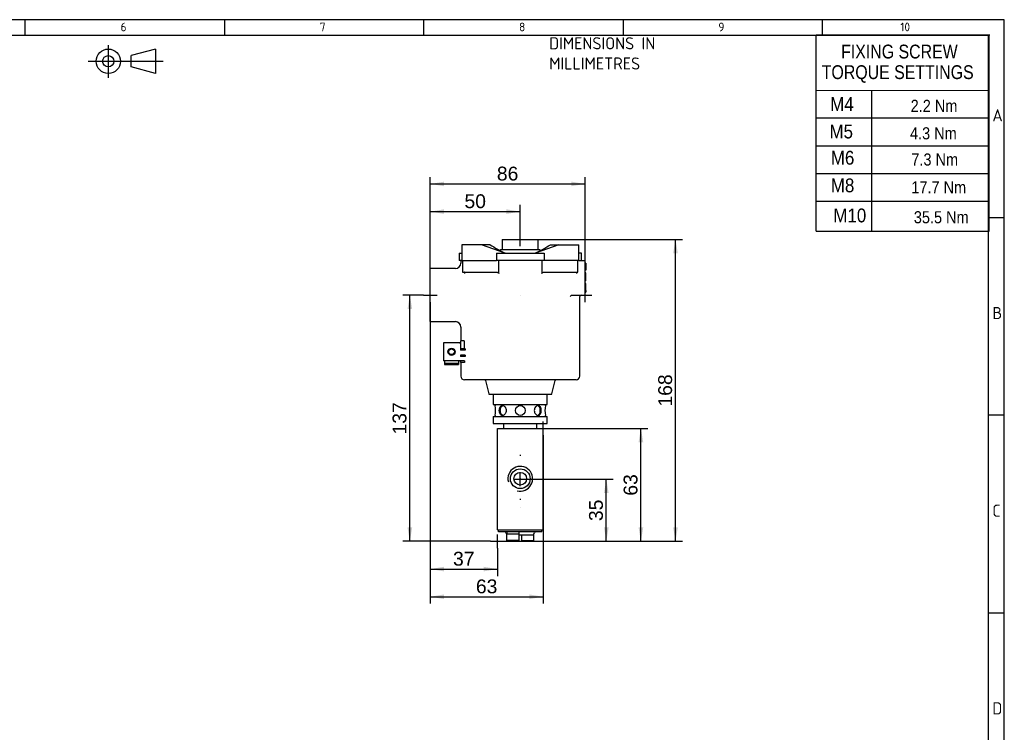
# Model space of a CAD drawing. Header units: millimetres. Extents: x 0 to 578, y 0 to 412.
# Tile 5 of 5: x 294 to 578, y 206 to 412. Entities that reach past the tile are written whole.
import ezdxf
from ezdxf.enums import TextEntityAlignment as Align
from ezdxf.lldxf.tags import DXFTag

# ---------------------------------------------------------------- set-up
doc = ezdxf.new("R2010")
doc.units = ezdxf.units.MM
for name, color, linetype in [('01', 7, 'Continuous'), ('77X', 7, 'Continuous'), ('Default', 7, 'Continuous'), ('dimensions', 7, 'Continuous'), ('FP06P-S1-04', 7, 'Continuous'), ('principle_views', 7, 'Continuous'), ('torque_table', 7, 'Continuous')]:
    doc.layers.add(name, color=color, linetype=linetype)
doc.styles.add('SEACAD_Arial', font='arial.ttf')
tags = doc.linetypes.add('CENTER2', pattern=[28.575, 19.05, -3.175, 3.175, -3.175]).pattern_tags.tags
tags[10:11] = [DXFTag(74, 4), DXFTag(75, 0), DXFTag(340, '0'), DXFTag(46, 0.0), DXFTag(50, 0.0), DXFTag(44, 0.0), DXFTag(45, 0.0)]
tags[8:9] = [DXFTag(74, 4), DXFTag(75, 0), DXFTag(340, '0'), DXFTag(46, 0.0), DXFTag(50, 0.0), DXFTag(44, 0.0), DXFTag(45, 0.0)]
tags[6:7] = [DXFTag(74, 4), DXFTag(75, 0), DXFTag(340, '0'), DXFTag(46, 0.0), DXFTag(50, 0.0), DXFTag(44, 0.0), DXFTag(45, 0.0)]
tags[4:5] = [DXFTag(74, 4), DXFTag(75, 0), DXFTag(340, '0'), DXFTag(46, 0.0), DXFTag(50, 0.0), DXFTag(44, 0.0), DXFTag(45, 0.0)]
doc.dimstyles.new('ISO', dxfattribs={"dimtxt": 4, "dimasz": 4, "dimexe": 2, "dimexo": 2, "dimgap": 1, "dimtad": 1, "dimdec": 0, "dimlfac": 1.92234, "dimtxsty": 'SEACAD_Arial', "dimblk1": '_SE_FILLED', "dimblk2": '_SE_FILLED', "dimsah": 1, "dimcen": 2, "dimadec": 0, "dimazin": 0, "dimtfac": 0.5, "dimtdec": 3, "dimtmove": 0, "dimatfit": 3, "dimfxl": 1, "dimarcsym": 0})

# ---------------------------------------------------------------- blocks, each defined once
blk = doc.blocks.new('SE1')
at = {"layer": 'principle_views', "color": 7}
for p, q in [((524.05, 359.77), (574.05, 359.77)), ((524.05, 351.08), (574.05, 351.08))]:
    blk.add_line(p, q, dxfattribs=at)
at = {"layer": 'torque_table', "color": 7}
for p, q in [((574.25, 407.78), (524.05, 407.77)), ((524.05, 351.08), (524.05, 407.77)), ((574.01, 351.08), (574.01, 407.77)), ((524.05, 391.77), (574.06, 391.86)), ((540.05, 391.77), (540.05, 351.08)), ((574.05, 383.77), (524.05, 383.77)), ((524.05, 375.77), (574.05, 375.77)), ((524.05, 367.77), (574.05, 367.77))]:
    blk.add_line(p, q, dxfattribs=at)
at = {"layer": 'torque_table', "attachment_point": 7, "style": 'SEACAD_Arial'}
for s, insert, char_height, width in [('{\\fArial|b0||i0||c0|p34;\\C7;\\H3.999996;\\W0.8225;FIXING SCREW}', (531.24, 400.96), 4, 34.4348), ('{\\fArial|b0||i0||c0|p34;\\C7;\\H3.999996;\\W0.8225;TORQUE SETTINGS}', (525.64, 393.96), 4, 44.8695), ('{\\fArial|b0||i0||c0|p34;\\C7;\\H3.5;\\W0.857;2.2 Nm}', (551.35, 385.57), 3.5, 13.2392), ('{\\fArial|b0||i0||c0|p34;\\C7;\\H3.999996;\\W0.875;M4}', (528.08, 385.83), 4, 6.5217), ('{\\fArial|b0||i0||c0|p34;\\C7;\\H3.5;\\W0.857;4.3 Nm}', (551.16, 377.57), 3.5, 13.2392), ('{\\fArial|b0||i0||c0|p34;\\C7;\\H3.999996;\\W0.875;M5}', (527.88, 377.83), 4, 6.5217), ('{\\fArial|b0||i0||c0|p34;\\C7;\\H3.5;\\W0.857;7.3 Nm}', (551.55, 370), 3.5, 13.2392), ('{\\fArial|b0||i0||c0|p34;\\C7;\\H3.999996;\\W0.875;M6}', (528.27, 370.25), 4, 6.5217), ('{\\fArial|b0||i0||c0|p34;\\C7;\\H3.5;\\W0.857;17.7 Nm}', (551.55, 362), 3.5, 15.5218), ('{\\fArial|b0||i0||c0|p34;\\C7;\\H3.999996;\\W0.875;M8}', (528.27, 362.25), 4, 6.5217), ('{\\fArial|b0||i0||c0|p34;\\C7;\\H3.5;\\W0.857;35.5 Nm}', (552.27, 353.3), 3.5, 15.5218), ('{\\fArial|b0||i0||c0|p34;\\C7;\\H3.999996;\\W0.875;M10}', (529, 353.56), 4, 9.966)]:
    blk.add_mtext(s, dxfattribs=dict(at, insert=insert, char_height=char_height, width=width))
blk = doc.blocks.new('SE')
at = {"layer": 'dimensions'}
blk.add_blockref('SE1', (0, 0), dxfattribs=at)
blk = doc.blocks.new('SE3')
at = {"layer": '77X', "color": 7, "linetype": 'Continuous'}
for p, q in [((412.49, 348.67), (412.49, 348.73)), ((433.3, 348.7), (443.7, 348.7)), ((433.3, 348.7), (433.3, 345.81)), ((443.7, 345.81), (443.7, 348.7)), ((420.81, 344.69), (421.59, 344.69)), ((420.81, 344.69), (420.81, 342.61)), ((424.7, 347.14), (421.59, 347.14)), ((421.59, 347.14), (421.59, 342.61)), ((427.31, 347.14), (424.7, 347.14)), ((429.79, 347.14), (427.31, 347.14)), ((434.15, 344.69), (427.31, 347.14)), ((431.61, 344.69), (445.39, 344.69)), ((431.61, 344.69), (431.61, 342.61)), ((443.96, 345.68), (433.04, 345.68)), ((433.3, 345.81), (443.7, 345.81)), ((433.79, 345.81), (433.79, 345.68)), ((449.69, 347.14), (442.85, 344.69)), ((443.21, 345.68), (443.21, 345.81)), ((445.39, 344.69), (445.39, 342.61)), ((447.21, 347.14), (449.69, 347.14)), ((449.69, 347.14), (452.3, 347.14)), ((452.3, 347.14), (455.41, 347.14)), ((455.41, 342.61), (455.41, 347.14)), ((456.19, 344.69), (455.41, 344.69)), ((456.19, 342.61), (456.19, 344.69)), ((421.59, 342.61), (420.81, 342.61)), ((421.33, 342.61), (421.33, 341.81)), ((421.59, 342.61), (424.7, 342.61)), ((421.82, 342.61), (421.82, 339.23)), ((424.7, 342.61), (431.61, 342.61)), ((445.39, 342.61), (431.61, 342.61)), ((432.29, 338.84), (432.29, 342.61)), ((444.71, 342.61), (444.71, 338.84)), ((452.3, 342.61), (445.39, 342.61)), ((455.41, 342.61), (452.3, 342.61)), ((455.18, 339.23), (455.18, 342.61)), ((455.41, 342.61), (457.23, 342.61)), ((457.23, 332.57), (457.23, 342.61)), ((457.49, 341.83), (457.23, 341.83)), ((457.49, 341.83), (457.49, 339.75)), ((412.49, 324.9), (412.49, 340.25)), ((419.77, 340.25), (412.49, 340.25)), ((421.82, 339.23), (424.68, 339.23)), ((424.68, 339.23), (431.45, 339.23)), ((445.55, 339.23), (452.32, 339.23)), ((452.32, 339.23), (455.18, 339.23)), ((457.49, 339.75), (457.23, 339.75)), ((457.49, 338.97), (457.23, 338.97)), ((457.49, 336.78), (457.49, 338.97)), ((457.49, 336.78), (457.23, 336.78)), ((457.49, 336.77), (457.23, 336.77)), ((457.49, 336.75), (457.23, 336.75)), ((457.49, 335.98), (457.23, 335.98)), ((457.49, 336.77), (457.49, 336.78)), ((457.49, 336.75), (457.49, 336.77)), ((457.49, 335.79), (457.49, 335.98)), ((457.49, 335.79), (457.23, 335.79)), ((457.49, 335.1), (457.23, 335.1)), ((457.49, 333.99), (457.23, 333.99)), ((457.49, 333.94), (457.23, 333.94)), ((457.23, 333.38), (457.49, 333.38)), ((457.49, 335.1), (457.49, 335.79)), ((457.49, 333.98), (457.49, 335.1)), ((457.49, 333.94), (457.49, 333.99)), ((457.49, 333.94), (457.49, 333.38)), ((453.51, 332.57), (457.23, 332.57)), ((455.67, 309.11), (455.67, 332.18)), ((412.49, 324.9), (419.77, 324.9)), ((421.33, 323.34), (421.33, 319.31)), ((420.86, 318.79), (416.29, 318.79)), ((416.29, 318.79), (416.29, 313.59)), ((422.27, 319.31), (421.23, 319.31)), ((421.23, 319.31), (421.23, 317.08)), ((422.27, 319.31), (422.27, 317.08)), ((412.49, 316.24), (412.49, 316.13)), ((421.23, 317.08), (421.23, 316.64)), ((422.53, 317.08), (421.23, 317.08)), ((422.53, 316.64), (421.23, 316.64)), ((422.53, 317.08), (422.53, 316.64)), ((420.86, 313.59), (416.29, 313.59)), ((416.62, 313.59), (416.62, 313.11)), ((416.62, 313.11), (416.62, 312.91)), ((420.63, 313.59), (420.63, 313.11)), ((420.63, 313.11), (420.63, 312.91)), ((421.23, 315.24), (421.23, 314.8)), ((422.53, 315.24), (421.23, 315.24)), ((422.53, 314.8), (421.23, 314.8)), ((422.4, 313.54), (421.23, 313.54)), ((421.23, 313.54), (421.23, 313.11)), ((422.4, 313.11), (421.23, 313.11)), ((422.4, 313.54), (422.4, 313.11)), ((422.53, 315.24), (422.53, 314.8)), ((416.62, 312.91), (416.62, 312.55)), ((416.62, 312.91), (420.63, 312.91)), ((416.62, 312.55), (420.63, 312.55)), ((420.63, 312.91), (420.63, 312.55)), ((421.33, 313.07), (421.33, 309.11)), ((454.63, 308.07), (422.37, 308.07)), ((428.4, 307.87), (429.38, 303.99)), ((447.62, 303.99), (448.59, 307.87)), ((429.48, 303.91), (447.52, 303.91)), ((430.7, 303.91), (430.7, 300.89)), ((446.3, 300.89), (446.3, 303.91)), ((430.7, 300.89), (446.3, 300.89)), ((431.22, 300.89), (431.22, 300.63)), ((445.78, 300.63), (445.78, 300.89)), ((430.7, 297.51), (446.3, 297.51)), ((430.7, 297.51), (430.7, 295.46)), ((431.22, 297.78), (431.22, 297.51)), ((445.78, 297.51), (445.78, 297.78)), ((446.3, 295.46), (446.3, 297.51)), ((430.7, 295.46), (446.3, 295.46)), ((433.69, 295.46), (433.69, 294.03)), ((443.31, 294.03), (443.31, 295.46))]:
    blk.add_line(p, q, dxfattribs=at)
at = {"layer": '77X', "color": 7}
blk.add_line((438.5, 332.55), (438.5, 332.6), dxfattribs=at)
at = {"layer": '77X', "color": 7, "linetype": 'Continuous'}
for centre, radius in [((418.63, 316.19), 1.04), ((418.63, 316.19), 0.817), ((418.63, 316.19), 0.812), ((438.5, 299.2), 1.43)]:
    blk.add_circle(centre, radius, dxfattribs=at)
for centre, radius, start, end in [((438.5, 348.7), 0.026, 0, 180), ((433.04, 345.16), 0.52, 90, 141.846), ((443.96, 345.16), 0.52, 38.154, 90), ((419.77, 341.81), 1.56, 270, 360), ((412.49, 332.57), 0.026, 90, 270), ((453.68, 331.78), 0.839, 119.0681, 151.2756), ((456.06, 332.18), 0.39, 90, 180), ((457.23, 332.57), 0.026, 180, 0), ((457.23, 332.57), 0.026, 0, 90), ((419.77, 323.34), 1.56, 0, 90), ((420.81, 319.31), 0.52, 270, 323.1301), ((420.86, 319.31), 0.523, 270.0012, 275.0538), ((420.84, 319.37), 0.582, 276.0793, 312.1438), ((420.81, 313.07), 0.52, 36.8699, 90), ((420.86, 313.06), 0.523, 84.9462, 89.9988), ((420.84, 313), 0.582, 47.8562, 83.9207), ((420.81, 313.07), 0.52, 0, 4.4999), ((420.84, 313), 0.582, 5.9986, 10.0613), ((422.37, 309.11), 1.04, 180, 270), ((428.15, 307.81), 0.26, 14.0362, 90), ((448.85, 307.81), 0.26, 90, 165.9638), ((454.63, 309.11), 1.04, 270, 0), ((429.48, 304.01), 0.104, 194.0362, 270), ((447.52, 304.01), 0.104, 270, 345.9638), ((424.07, 299.2), 7.29, 348.6796, 11.3204), ((452.93, 299.2), 7.29, 168.6796, 191.3204)]:
    blk.add_arc(centre, radius, start, end, dxfattribs=at)
at = {"layer": '77X', "color": 7}
for centre, start, end in [((438.5, 348.7), 180, 0), ((412.49, 332.57), 0, 90), ((412.49, 332.57), 270, 0), ((457.23, 332.57), 90, 180)]:
    blk.add_arc(centre, 0.026, start, end, dxfattribs=at)
at = {"layer": '77X', "color": 7, "linetype": 'Continuous'}
for centre, major_axis, ratio, start_param, end_param in [((438.5, 349.28), (-16.46, 7.41), 0.332836, 1.168923, 1.455337), ((438.5, 349.28), (16.46, 7.41), 0.332836, 4.827848, 5.114262), ((454.79, 338.84), (0, 0.39), 0.087489, 0, 1.570796)]:
    blk.add_ellipse(centre, major_axis=major_axis, ratio=ratio, start_param=start_param, end_param=end_param, dxfattribs=at)
for points, knots in [([(422.5, 338.84), (422.5, 338.88), (422.5, 338.92), (422.49, 338.99), (422.49, 339.02), (422.48, 339.1), (422.47, 339.13), (422.46, 339.18), (422.45, 339.2), (422.44, 339.23), (422.43, 339.23), (422.42, 339.23)], [0, 0, 0, 0, 0.125, 0.125, 0.25, 0.25, 0.5, 0.5, 0.75, 0.75, 1, 1, 1, 1]), ([(431.45, 339.23), (431.53, 339.23), (431.61, 339.23), (431.78, 339.2), (431.86, 339.18), (432.02, 339.13), (432.09, 339.1), (432.2, 339.02), (432.23, 338.99), (432.28, 338.92), (432.29, 338.88), (432.29, 338.84)], [0, 0, 0, 0, 0.25, 0.25, 0.5, 0.5, 0.75, 0.75, 0.875, 0.875, 1, 1, 1, 1]), ([(444.71, 338.84), (444.71, 338.88), (444.72, 338.92), (444.77, 338.99), (444.8, 339.02), (444.9, 339.1), (444.98, 339.13), (445.14, 339.18), (445.22, 339.2), (445.38, 339.23), (445.47, 339.23), (445.55, 339.23)], [0, 0, 0, 0, 0.125, 0.125, 0.25, 0.25, 0.5, 0.5, 0.75, 0.75, 1, 1, 1, 1]), ([(432.44, 299.2), (432.44, 298.82), (432.52, 298.45), (432.84, 297.93), (433.08, 297.77), (433.62, 297.77), (433.9, 297.93), (434.33, 298.46), (434.46, 298.83), (434.46, 299.58), (434.33, 299.95), (433.9, 300.48), (433.61, 300.63), (433.08, 300.63), (432.84, 300.48), (432.52, 299.95), (432.44, 299.58), (432.44, 299.2)], [0, 0, 0, 0, 0.125, 0.125, 0.25, 0.25, 0.375, 0.375, 0.5, 0.5, 0.625, 0.625, 0.75, 0.75, 0.875, 0.875, 1, 1, 1, 1]), ([(432.73, 299.2), (432.73, 299.58), (432.81, 299.95), (433.1, 300.43), (433.28, 300.57), (433.49, 300.62)], [0, 0, 0, 0, 0.125, 0.125, 0.2268353, 0.2268353, 0.2268353, 0.2268353]), ([(433.49, 297.79), (433.29, 297.83), (433.1, 297.97), (432.81, 298.45), (432.73, 298.82), (432.73, 299.2)], [0.7718756, 0.7718756, 0.7718756, 0.7718756, 0.875, 0.875, 1, 1, 1, 1]), ([(442.54, 299.2), (442.54, 299.58), (442.67, 299.95), (443.1, 300.48), (443.38, 300.63), (443.92, 300.63), (444.15, 300.48), (444.47, 299.95), (444.56, 299.58), (444.56, 298.83), (444.48, 298.46), (444.15, 297.92), (443.91, 297.77), (443.38, 297.77), (443.1, 297.93), (442.67, 298.45), (442.54, 298.82), (442.54, 299.2)], [0, 0, 0, 0, 0.125, 0.125, 0.25, 0.25, 0.375, 0.375, 0.5, 0.5, 0.625, 0.625, 0.75, 0.75, 0.875, 0.875, 1, 1, 1, 1]), ([(443.51, 297.79), (443.72, 297.83), (443.9, 297.97), (444.19, 298.46), (444.27, 298.83), (444.27, 299.58), (444.19, 299.95), (443.9, 300.43), (443.71, 300.58), (443.5, 300.62)], [0.2725502, 0.2725502, 0.2725502, 0.2725502, 0.375, 0.375, 0.5, 0.5, 0.625, 0.625, 0.7286749, 0.7286749, 0.7286749, 0.7286749])]:
    blk.add_open_spline(points, degree=3, knots=knots, dxfattribs=at)
blk.add_open_spline([(453.27, 332.51), (453.34, 332.55), (453.43, 332.57), (453.51, 332.57)], degree=3, dxfattribs=at)
at = {"layer": 'FP06P-S1-04', "color": 7, "linetype": 'Continuous'}
for p, q in [((431.89, 264.64), (431.89, 294.03)), ((431.89, 294.03), (445.11, 294.03)), ((438.5, 294), (438.5, 294.05)), ((445.11, 264.64), (445.11, 294.03)), ((438.5, 279.36), (438.5, 279.47)), ((438.5, 279.3), (438.5, 279.36)), ((438.5, 279.2), (438.5, 279.3)), ((431.89, 264.64), (445.11, 264.64)), ((432.21, 264.11), (432.21, 264.64)), ((444.7, 264.11), (432.21, 264.11)), ((434.33, 263.91), (434.56, 263.44)), ((438.19, 263.44), (434.54, 263.44)), ((434.54, 263.44), (434.54, 261.57)), ((438.16, 263.54), (438.16, 264.01)), ((438.19, 261.57), (438.19, 263.44)), ((438.19, 263.23), (442.07, 263.23)), ((438.81, 263.23), (438.81, 261.57)), ((442.4, 263.44), (442.63, 263.91)), ((442.4, 263.44), (442.46, 263.44)), ((442.46, 261.57), (442.46, 263.44)), ((444.7, 264.11), (444.7, 264.64)), ((444.75, 264.11), (444.7, 264.11)), ((444.75, 264.11), (444.75, 264.64)), ((438.19, 261.57), (434.54, 261.57)), ((434.54, 261.57), (434.75, 261.36)), ((434.75, 261.36), (437.98, 261.36)), ((437.98, 261.36), (438.19, 261.57)), ((438.5, 261.38), (438.5, 261.33)), ((438.81, 261.57), (442.46, 261.57)), ((438.81, 261.57), (439.02, 261.36)), ((442.25, 261.36), (439.02, 261.36)), ((442.25, 261.36), (442.46, 261.57))]:
    blk.add_line(p, q, dxfattribs=at)
at = {"layer": 'FP06P-S1-04', "color": 7}
for p, q in [((438.5, 286.36), (438.5, 286.09)), ((438.5, 279.49), (438.5, 279.47)), ((438.5, 273.62), (438.5, 273.34)), ((438.5, 271.11), (438.5, 271.16))]:
    blk.add_line(p, q, dxfattribs=at)
at = {"layer": 'FP06P-S1-04', "color": 7, "linetype": 'Continuous'}
for centre, radius in [((438.5, 279.46), 2.86), ((438.5, 279.46), 1.82), ((438.5, 279.33), 0.026), ((431.89, 261.36), 0.026)]:
    blk.add_circle(centre, radius, dxfattribs=at)
for centre, radius, start, end in [((445.11, 294.03), 0.026, 0, 180), ((445.11, 294.03), 0.026, 270, 0), ((438.5, 279.46), 3.57, 255, 195), ((434, 263.75), 0.364, 25.594, 90), ((434.67, 264.01), 0.104, 89.9171, 180.2908), ((434.67, 263.54), 0.104, 179.9339, 221.2916), ((434.68, 264.01), 0.107, 90.0594, 178.3904), ((434.67, 263.54), 0.104, 221.3361, 270), ((438.05, 264.01), 0.104, 0, 90), ((438.05, 263.54), 0.104, 270, 0), ((442.07, 263.59), 0.364, 270, 334.406), ((442.96, 263.75), 0.364, 90, 154.406)]:
    blk.add_arc(centre, radius, start, end, dxfattribs=at)
at = {"layer": 'FP06P-S1-04', "color": 7}
blk.add_arc((445.11, 294.03), 0.026, 180, 270, dxfattribs=at)
at = {"layer": 'FP06P-S1-04', "color": 7, "linetype": 'Continuous'}
for centre, major_axis, start_param, end_param in [((436.36, 263.44), (-0.01, 6.86), 1.48688, 1.555184), ((436.36, 264.11), (0.01, -6.86), -1.556093, -1.528168)]:
    blk.add_ellipse(centre, major_axis=major_axis, ratio=0.261457, start_param=start_param, end_param=end_param, dxfattribs=at)
blk = doc.blocks.new('DMBLK458')
at = {"layer": 'dimensions', "linetype": 'Continuous'}
for points in [[(416.49, 254), (412.49, 253.33), (416.49, 252.66)], [(427.89, 254), (427.89, 252.66), (431.89, 253.33)]]:
    blk.add_hatch(color=7, dxfattribs=at).paths.add_polyline_path(points)
at = {"layer": 'dimensions', "color": 7, "linetype": 'Continuous'}
for p, q in [((412.49, 330.57), (412.49, 334.57)), ((410.49, 332.57), (414.49, 332.57)), ((412.49, 330.57), (412.49, 251.33)), ((431.89, 259.36), (431.89, 263.36)), ((429.89, 261.36), (433.89, 261.36)), ((431.89, 259.36), (431.89, 251.33)), ((412.49, 253.33), (431.89, 253.33))]:
    blk.add_line(p, q, dxfattribs=at)
at = {"layer": 'dimensions', "color": 7, "linetype": 'Continuous', "style": 'SEACAD_Arial'}
blk.add_text('37', height=4, dxfattribs=at).set_placement((419.06, 258.33), align=Align.TOP_LEFT)
blk = doc.blocks.new('_SE_FILLED')
at = {"color": 0}
blk.add_line((0, 0), (-1, 0), dxfattribs=at)
blk.add_solid([(0, 0), (-1, -0.1665), (-1, 0.1665), (0, 0)], dxfattribs=at)
blk = doc.blocks.new('DMBLK459')
at = {"layer": 'dimensions', "linetype": 'Continuous'}
for points in [[(416.49, 357.4), (412.49, 356.73), (416.49, 356.06)], [(434.5, 357.4), (434.5, 356.06), (438.5, 356.73)]]:
    blk.add_hatch(color=7, dxfattribs=at).paths.add_polyline_path(points)
at = {"layer": 'dimensions', "color": 7, "linetype": 'Continuous'}
for p, q in [((412.49, 334.57), (412.49, 358.73)), ((438.5, 350.7), (438.5, 358.73)), ((412.49, 356.73), (438.5, 356.73)), ((438.5, 346.7), (438.5, 350.7)), ((436.5, 348.7), (440.5, 348.7)), ((412.49, 330.57), (412.49, 334.57)), ((410.49, 332.57), (414.49, 332.57))]:
    blk.add_line(p, q, dxfattribs=at)
at = {"layer": 'dimensions', "color": 7, "linetype": 'Continuous', "style": 'SEACAD_Arial'}
blk.add_text('50', height=4, dxfattribs=at).set_placement((422.36, 361.73), align=Align.TOP_LEFT)
blk = doc.blocks.new('DMBLK460')
at = {"layer": 'dimensions', "linetype": 'Continuous'}
for points in [[(416.49, 246), (412.49, 245.33), (416.49, 244.66)], [(441.11, 246), (441.11, 244.66), (445.11, 245.33)]]:
    blk.add_hatch(color=7, dxfattribs=at).paths.add_polyline_path(points)
at = {"layer": 'dimensions', "color": 7, "linetype": 'Continuous'}
for p, q in [((412.49, 330.57), (412.49, 334.57)), ((410.49, 332.57), (414.49, 332.57)), ((412.49, 330.57), (412.49, 243.33)), ((445.11, 292.03), (445.11, 296.03)), ((443.11, 294.03), (447.11, 294.03)), ((445.11, 292.03), (445.11, 243.33)), ((412.49, 245.33), (445.11, 245.33))]:
    blk.add_line(p, q, dxfattribs=at)
at = {"layer": 'dimensions', "color": 7, "linetype": 'Continuous', "style": 'SEACAD_Arial'}
blk.add_text('63', height=4, dxfattribs=at).set_placement((425.67, 250.33), align=Align.TOP_LEFT)
blk = doc.blocks.new('DMBLK461')
at = {"layer": 'dimensions', "linetype": 'Continuous'}
for points in [[(416.49, 365.4), (412.49, 364.73), (416.49, 364.06)], [(453.23, 365.4), (453.23, 364.06), (457.23, 364.73)]]:
    blk.add_hatch(color=7, dxfattribs=at).paths.add_polyline_path(points)
at = {"layer": 'dimensions', "color": 7, "linetype": 'Continuous'}
for p, q in [((412.49, 334.57), (412.49, 366.73)), ((412.49, 364.73), (457.23, 364.73)), ((457.23, 334.57), (457.23, 366.73)), ((412.49, 330.57), (412.49, 334.57)), ((457.23, 330.57), (457.23, 334.57)), ((410.49, 332.57), (414.49, 332.57)), ((455.23, 332.57), (459.23, 332.57))]:
    blk.add_line(p, q, dxfattribs=at)
at = {"layer": 'dimensions', "color": 7, "linetype": 'Continuous', "style": 'SEACAD_Arial'}
blk.add_text('86', height=4, dxfattribs=at).set_placement((431.73, 369.73), align=Align.TOP_LEFT)
blk = doc.blocks.new('DMBLK462')
at = {"layer": 'dimensions', "linetype": 'Continuous'}
for points in [[(464.04, 275.33), (463.37, 279.33), (462.7, 275.33)], [(464.04, 265.36), (462.7, 265.36), (463.37, 261.36)]]:
    blk.add_hatch(color=7, dxfattribs=at).paths.add_polyline_path(points)
at = {"layer": 'dimensions', "color": 7, "linetype": 'Continuous'}
for p, q in [((436.5, 279.33), (440.5, 279.33)), ((438.5, 277.33), (438.5, 281.33)), ((440.5, 279.33), (465.37, 279.33)), ((463.37, 261.36), (463.37, 279.33)), ((431.89, 259.36), (431.89, 263.36)), ((429.89, 261.36), (433.89, 261.36)), ((433.89, 261.36), (465.37, 261.36))]:
    blk.add_line(p, q, dxfattribs=at)
at = {"layer": 'dimensions', "color": 7, "linetype": 'Continuous', "style": 'SEACAD_Arial'}
blk.add_text('35', height=4, rotation=90, dxfattribs=at).set_placement((458.37, 267.21), align=Align.TOP_LEFT)
blk = doc.blocks.new('DMBLK463')
at = {"layer": 'dimensions', "linetype": 'Continuous'}
for points in [[(474.04, 290.03), (473.37, 294.03), (472.7, 290.03)], [(474.04, 265.36), (472.7, 265.36), (473.37, 261.36)]]:
    blk.add_hatch(color=7, dxfattribs=at).paths.add_polyline_path(points)
at = {"layer": 'dimensions', "color": 7, "linetype": 'Continuous'}
for p, q in [((445.11, 292.03), (445.11, 296.03)), ((443.11, 294.03), (447.11, 294.03)), ((447.11, 294.03), (475.37, 294.03)), ((473.37, 261.36), (473.37, 294.03)), ((431.89, 259.36), (431.89, 263.36)), ((429.89, 261.36), (433.89, 261.36)), ((433.89, 261.36), (475.37, 261.36))]:
    blk.add_line(p, q, dxfattribs=at)
at = {"layer": 'dimensions', "color": 7, "linetype": 'Continuous', "style": 'SEACAD_Arial'}
blk.add_text('63', height=4, rotation=90, dxfattribs=at).set_placement((468.37, 274.56), align=Align.TOP_LEFT)
blk = doc.blocks.new('DMBLK464')
at = {"layer": 'dimensions', "linetype": 'Continuous'}
for points in [[(407.25, 328.57), (406.58, 332.57), (405.91, 328.57)], [(407.25, 265.36), (405.91, 265.36), (406.58, 261.36)]]:
    blk.add_hatch(color=7, dxfattribs=at).paths.add_polyline_path(points)
at = {"layer": 'dimensions', "color": 7, "linetype": 'Continuous'}
for p, q in [((412.49, 330.57), (412.49, 334.57)), ((410.49, 332.57), (404.58, 332.57)), ((406.58, 261.36), (406.58, 332.57)), ((410.49, 332.57), (414.49, 332.57)), ((431.89, 259.36), (431.89, 263.36)), ((429.89, 261.36), (404.58, 261.36)), ((429.89, 261.36), (433.89, 261.36))]:
    blk.add_line(p, q, dxfattribs=at)
at = {"layer": 'dimensions', "color": 7, "linetype": 'Continuous', "style": 'SEACAD_Arial'}
blk.add_text('137', height=4, rotation=90, dxfattribs=at).set_placement((401.58, 292.27), align=Align.TOP_LEFT)
blk = doc.blocks.new('DMBLK465')
at = {"layer": 'dimensions', "linetype": 'Continuous'}
for points in [[(484.04, 344.7), (483.37, 348.7), (482.7, 344.7)], [(484.04, 265.36), (482.7, 265.36), (483.37, 261.36)]]:
    blk.add_hatch(color=7, dxfattribs=at).paths.add_polyline_path(points)
at = {"layer": 'dimensions', "color": 7, "linetype": 'Continuous'}
for p, q in [((438.5, 346.7), (438.5, 350.7)), ((436.5, 348.7), (440.5, 348.7)), ((440.5, 348.7), (485.37, 348.7)), ((483.37, 261.36), (483.37, 348.7)), ((431.89, 259.36), (431.89, 263.36)), ((429.89, 261.36), (433.89, 261.36)), ((433.89, 261.36), (485.37, 261.36))]:
    blk.add_line(p, q, dxfattribs=at)
at = {"layer": 'dimensions', "color": 7, "linetype": 'Continuous', "style": 'SEACAD_Arial'}
blk.add_text('168', height=4, rotation=90, dxfattribs=at).set_placement((478.37, 300.33), align=Align.TOP_LEFT)

msp = doc.modelspace()

# ---------------------------------------------------------------- linework, layer by layer
at = {"layer": '01', "color": 7}
for p, q in [((578.42, 412.24), (12.42, 412.24)), ((295.42, 407.65), (295.42, 412.24)), ((353.02, 412.24), (353.02, 407.65)), ((410.62, 407.65), (410.62, 412.24)), ((468.22, 412.24), (468.22, 407.65)), ((525.82, 407.65), (525.82, 412.24)), ((578.42, 12), (578.42, 412.24)), ((573.83, 407.65), (17.01, 407.65)), ((573.83, 16.59), (573.83, 407.65)), ((573.83, 355.06), (578.42, 355.06)), ((578.42, 297.89), (573.83, 297.89)), ((573.83, 240.71), (578.42, 240.71))]:
    msp.add_line(p, q, dxfattribs=at)
at = {"layer": '01', "color": 7, "linetype": 'Continuous'}
for p, q in [((333.03, 403.75), (325.97, 401.85)), ((325.97, 398.58), (325.97, 401.85)), ((333.03, 403.75), (333.03, 396.69)), ((333.03, 396.69), (325.97, 398.58))]:
    msp.add_line(p, q, dxfattribs=at)
at = {"layer": '01', "color": 7, "linetype": 'CENTER2'}
msp.add_line((313.58, 400.24), (335.23, 400.24), dxfattribs=at)
at = {"layer": '01', "color": 7, "linetype": 'Continuous'}
for radius in [3.53, 3.53, 3.53, 1.64]:
    msp.add_circle((319.41, 400.21), radius, dxfattribs=at)
at = {"layer": 'Default', "color": 7, "linetype": 'CENTER2'}
msp.add_line((319.41, 404.84), (319.41, 395.46), dxfattribs=at)

# ---------------------------------------------------------------- block references
msp.add_blockref('SE', (0, 0))
at = {"layer": 'dimensions'}
msp.add_blockref('SE3', (0, 0), dxfattribs=at)

# ---------------------------------------------------------------- texts
at = {"layer": '01', "attachment_point": 7}
for s, insert, char_height, width in [('{\\fSolid Edge ISO|b0||i0||c0|p34;\\C7;\\H2.5;\\W1.;6}', (322.95, 408.88), 2.5, 1.9331), ('{\\fSolid Edge ISO|b0||i0||c0|p34;\\C7;\\H2.5;\\W1.;7}', (380.55, 408.88), 2.5, 1.9331), ('{\\fSolid Edge ISO|b0||i0||c0|p34;\\C7;\\H2.5;\\W1.;8}', (438.15, 408.88), 2.5, 1.9331), ('{\\fSolid Edge ISO|b0||i0||c0|p34;\\C7;\\H2.5;\\W1.;9}', (495.75, 408.88), 2.5, 1.9331), ('{\\fSolid Edge ISO|b0||i0||c0|p34;\\C7;\\H2.5;\\W1.;10}', (548.35, 408.88), 2.5, 3.8661), ('{\\fSolid Edge ISO|b0||i0||c0|p34;\\C7;\\H3.5;\\W1.;DIMENSIONS IN MILLIMETRES}', (446.86, 397.82), 3.5, 45.9528), ('{\\fSolid Edge ISO|b0||i0||c0|p34;\\C7;\\H3.5;\\W1.;A}', (574.96, 382.82), 3.5, 2.3089), ('{\\fSolid Edge ISO|b0||i0||c0|p34;\\C7;\\H3.5;\\W1.;A}', (574.96, 382.82), 3.5, 2.3089), ('{\\fSolid Edge ISO|b0||i0||c0|p34;\\C7;\\H3.5;\\W1.;B}', (574.96, 325.64), 3.5, 2.3089), ('{\\fSolid Edge ISO|b0||i0||c0|p34;\\C7;\\H3.5;\\W1.;B}', (574.96, 325.64), 3.5, 2.3089), ('{\\fSolid Edge ISO|b0||i0||c0|p34;\\C7;\\H3.5;\\W1.;C}', (574.96, 268.47), 3.5, 2.47), ('{\\fSolid Edge ISO|b0||i0||c0|p34;\\C7;\\H3.5;\\W1.;C}', (574.96, 268.47), 3.5, 2.47), ('{\\fSolid Edge ISO|b0||i0||c0|p34;\\C7;\\H3.5;\\W1.;D}', (574.96, 211.29), 3.5, 2.47), ('{\\fSolid Edge ISO|b0||i0||c0|p34;\\C7;\\H3.5;\\W1.;D}', (574.96, 211.29), 3.5, 2.47)]:
    msp.add_mtext(s, dxfattribs=dict(at, insert=insert, char_height=char_height, width=width))

# ---------------------------------------------------------------- dimensions: what is measured, and where the dimension line sits
at = {"layer": 'dimensions', "color": 7, "linetype": 'Continuous'}
for base, p1, p2, angle, picture, middle, dimtype in [((412.49, 364.73), (412.49, 332.57), (457.23, 332.57), 0, 'DMBLK461', (434.86, 364.73), 161), ((483.37, 348.7), (431.89, 261.36), (438.5, 348.7), 90, 'DMBLK465', (483.37, 305.03), 160), ((406.58, 332.57), (431.89, 261.36), (412.49, 332.57), 90, 'DMBLK464', (406.58, 296.97), 160), ((473.37, 294.03), (431.89, 261.36), (445.11, 294.03), 90, 'DMBLK463', (473.37, 277.69), 160), ((463.37, 279.33), (431.89, 261.36), (438.5, 279.33), 90, 'DMBLK462', (463.37, 270.34), 160)]:
    dim = msp.add_linear_dim(base=base, p1=p1, p2=p2, angle=angle, text='\\A1;<>', dimstyle='ISO', dxfattribs=at)
    dim.commit()
    dim.dimension.update_dxf_attribs({"geometry": picture, "text_midpoint": middle, "dimtype": dimtype})
for base, p2, picture, middle in [((438.5, 356.73), (438.5, 348.7), 'DMBLK459', (425.49, 356.73)), ((431.89, 253.33), (431.89, 261.36), 'DMBLK458', (422.19, 253.33)), ((445.11, 245.33), (445.11, 294.03), 'DMBLK460', (428.8, 245.33))]:
    dim = msp.add_linear_dim(base=base, p1=(412.49, 332.57), p2=p2, text='\\A1;<>', dimstyle='ISO', dxfattribs=at)
    dim.commit()
    dim.dimension.update_dxf_attribs({"geometry": picture, "text_midpoint": middle, "dimtype": 160})

doc.saveas('drawing.dxf')
